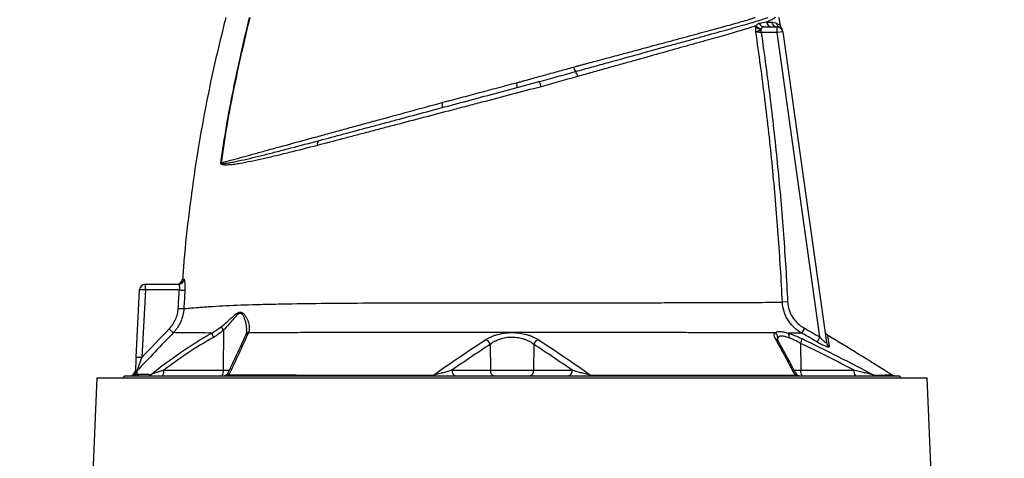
# Model space of a CAD drawing. Header units: millimetres. Extents: x 5 to 1095, y 9 to 2126.
# Tile 12 of 13: x 212 to 728, y 1597 to 1827. Entities that reach past the tile are written whole.
import ezdxf

# ---------------------------------------------------------------- set-up
doc = ezdxf.new("R2010")
doc.units = ezdxf.units.MM

msp = doc.modelspace()

# ---------------------------------------------------------------- linework, layer by layer
at = {"color": 7, "linetype": 'Continuous', "lineweight": 25}
for p, q in [((600.6, 1820.12), (600.6, 1821.85)), ((602.19, 1823.12), (608.93, 1823.12)), ((608.93, 1820.12), (608.93, 1823.12)), ((610.38, 1822.77), (610.28, 1822.8)), ((608.93, 1820.12), (600.6, 1820.12)), ((611.9, 1820.54), (608.93, 1820.12)), ((631.36, 1660.5), (608.93, 1820.12)), ((611.9, 1820.52), (611.9, 1820.54)), ((611.9, 1820.54), (634.79, 1657.63)), ((472.45, 1793.83), (473.13, 1794.01)), ((484.52, 1794.49), (484.87, 1794.58)), ((277.88, 1685.17), (277.88, 1688.12)), ((277.88, 1688.12), (295.2, 1688.12)), ((273.03, 1649.79), (274.89, 1685.28)), ((277.88, 1685.17), (276.02, 1649.69)), ((295.7, 1685.17), (277.88, 1685.17)), ((614.47, 1678.86), (611.72, 1678.72)), ((318.83, 1664.04), (318.74, 1643.07)), ((623.28, 1665.09), (621.83, 1662.54)), ((458.52, 1656.57), (458.68, 1643.07)), ((481.55, 1656.58), (481.38, 1643.07)), ((621.27, 1657.16), (621.33, 1643.07)), ((631.36, 1660.5), (629.9, 1657.94)), ((287.57, 1643.07), (318.74, 1643.07)), ((438.53, 1643.07), (458.68, 1643.07)), ((458.68, 1643.07), (481.38, 1643.07)), ((481.38, 1643.07), (501.56, 1643.07)), ((621.33, 1643.07), (649.26, 1643.07)), ((252.53, 1639.12), (212.03, 677.12)), ((252.53, 1639.12), (470.03, 1639.12)), ((267.03, 1640.12), (266.03, 1639.12)), ((267.03, 1640.12), (470.03, 1640.12)), ((470.03, 1640.12), (673.03, 1640.12)), ((470.03, 1639.12), (687.54, 1639.12)), ((674.03, 1639.12), (673.03, 1640.12)), ((728.04, 677.12), (687.54, 1639.12))]:
    msp.add_line(p, q, dxfattribs=at)
at = {"color": 8, "linetype": 'Continuous', "lineweight": 25}
for p, q in [((318.74, 1643.07), (321.98, 1643.07)), ((617.8, 1643.07), (621.33, 1643.07))]:
    msp.add_line(p, q, dxfattribs=at)
at = {"color": 7, "linetype": 'Continuous', "lineweight": 25, "flags": 128}
for points in [[(428.89, 1640.54), (428.86, 1640.44), (428.82, 1640.36), (428.78, 1640.28), (428.74, 1640.23), (428.7, 1640.18), (428.66, 1640.15), (428.62, 1640.13), (428.58, 1640.12)], [(511.17, 1640.54), (511.21, 1640.44), (511.25, 1640.36), (511.29, 1640.29), (511.33, 1640.23), (511.37, 1640.18), (511.41, 1640.15), (511.45, 1640.13), (511.49, 1640.12)]]:
    msp.add_lwpolyline(points, dxfattribs=at)
at = {"color": 7, "linetype": 'Continuous', "lineweight": 25}
for centre, radius, start, end in [((600.87, 1825.8), 3.97, 221.6133, 266.1291), ((601.11, 1825.87), 3.77, 214.9381, 264.0372), ((602.26, 1825.87), 2.75, 197.9005, 268.4239), ((606.31, 1826.02), 2.9, 186.6031, 268.7715), ((608.97, 1826.06), 2.94, 187.4681, 269.2533), ((611.61, 1825.4), 2.93, 187.5919, 242.9681), ((608.93, 1820.12), 3, 8, 90), ((608.82, 1820.89), 3, 7.9997, 36.5497), ((508.66, 1803.5), 6.62, 192.9568, 215.1693), ((498.66, 1795.86), 5.98, 12.4711, 39.8202), ((468.91, 1792.34), 3.84, 344.2305, 22.8222), ((479.32, 1790.84), 6.02, 8.5407, 36.1743), ((429.81, 1781.92), 3.89, 343.7036, 23.1661), ((370.2, 1761.6), 2.26, 119.6226, 196.3097), ((316.57, 1740.31), 11.51, 85.1274, 85.6056), ((277.88, 1685.12), 3, 90, 177), ((294.34, 1691.12), 3, 270.4405, 355.6199), ((295.19, 1691.11), 2.99, 270.2096, 355.8389), ((274.88, 1642.25), 43.03, 86.003, 89.9958), ((300.51, 1747.37), 62.38, 265.58, 268.2871), ((299.17, 1737.74), 62.35, 266.259, 268.9678), ((343.1, 1718.83), 75.47, 225.7274, 227.962), ((318.63, 1663.42), 5.99, 187.968, 211.3551), ((324.67, 1669.08), 7.72, 204.7219, 220.8147), ((606.35, 1659.89), 3.07, 3.9055, 62.4422), ((612.38, 1660.8), 2.92, 345.4522, 37.5146), ((636.91, 1664.09), 3, 188.0002, 238.33), ((454.55, 1655.31), 4.16, 17.6585, 65.6506), ((485.51, 1655.32), 4.16, 114.3917, 162.3672), ((616.91, 1659.59), 4.99, 330.8595, 0.8736), ((637.68, 1658.04), 2.91, 188.1731, 241.2647), ((273.02, 1606.77), 43.03, 86.003, 89.9958), ((269.67, 1643.12), 3, 270, 357), ((270.14, 1643.12), 3, 270.0167, 334.4806), ((271.19, 1643.06), 2.95, 270.0675, 316.5033), ((275.52, 1640.53), 2.98, 136.1692, 154.1078), ((284.15, 1642.39), 3.48, 319.2953, 11.1942), ((315.32, 1642.39), 3.48, 319.2953, 11.1942), ((318.64, 1643.12), 3, 270.0005, 335.3619), ((441.17, 1642.73), 2.66, 172.6999, 258.7745), ((461.32, 1642.73), 2.66, 172.6999, 258.7745), ((478.75, 1642.73), 2.66, 281.2255, 7.3001), ((498.92, 1642.73), 2.66, 281.2255, 7.3001), ((621.27, 1643.12), 3, 207.1154, 269.9998), ((624.75, 1642.39), 3.48, 168.8058, 220.7047), ((652.68, 1642.39), 3.48, 168.8058, 220.7047), ((278.93, 1642.89), 2.77, 270.2417, 314.3681), ((320.4, 1641.98), 1.86, 271.0939, 313.7425), ((619.53, 1641.95), 1.83, 229.8966, 269.1547), ((660.95, 1642.87), 2.75, 237.018, 269.9004), ((670.89, 1643.12), 3, 238.3026, 269.9996)]:
    msp.add_arc(centre, radius, start, end, dxfattribs=at)
at = {"color": 8, "linetype": 'Continuous', "lineweight": 25}
for centre, radius, start, end in [((332.5, 1660.46), 2.27, 105.7317, 154.6134), ((332.57, 1660.69), 2.25, 105.9618, 154.9502), ((607.37, 1657.23), 2.41, 30.3848, 71.9046)]:
    msp.add_arc(centre, radius, start, end, dxfattribs=at)
at = {"color": 7, "linetype": 'Continuous', "lineweight": 25}
for points, knots in [([(320.03, 1828.12), (317.96, 1819.71), (313.82, 1802.9), (308.65, 1777.46), (304.24, 1751.88), (300.73, 1726.17), (298.46, 1705.83), (297.64, 1694.04), (297.43, 1690.88)], [0, 0, 0, 0, 0.186516, 0.372902, 0.559207, 0.74548, 0.931769, 1, 1, 1, 1]), ([(317.45, 1751.79), (318.34, 1758.21), (319.33, 1764.62), (321.53, 1777.41), (322.73, 1783.78), (325.29, 1796.5), (326.65, 1802.84), (329.5, 1815.5), (330.98, 1821.81), (332.51, 1828.12)], [0, 0, 0, 0, 0.25, 0.25, 0.5, 0.5, 0.75, 0.75, 1, 1, 1, 1]), ([(332.62, 1828.12), (329.56, 1815.51), (326.67, 1802.86), (322.82, 1783.78), (321.62, 1777.4), (319.42, 1764.61), (318.43, 1758.2), (317.55, 1751.78)], [0, 0, 0, 0, 0.5, 0.5, 0.75, 0.75, 1, 1, 1, 1]), ([(503.26, 1799.69), (504.74, 1800.1), (506.21, 1800.51), (509.15, 1801.32), (512.07, 1802.13), (514.96, 1802.93), (517.84, 1803.72), (519.27, 1804.12), (526.39, 1806.08), (531.88, 1807.6), (542.48, 1810.53), (547.59, 1811.94), (554.95, 1813.97), (557.36, 1814.64), (560.89, 1815.61), (562.05, 1815.93), (564.34, 1816.56), (565.47, 1816.88), (568.81, 1817.8), (570.96, 1818.39), (575.12, 1819.54), (577.12, 1820.1), (580, 1820.9), (580.95, 1821.17), (582.79, 1821.68), (583.69, 1821.94), (586.34, 1822.68), (588.01, 1823.15), (591.2, 1824.06), (592.7, 1824.49), (595.52, 1825.31), (596.84, 1825.7), (599.31, 1826.45), (600.45, 1826.82), (602.54, 1827.49), (603.48, 1827.81), (604.33, 1828.12)], [0, 0, 0, 0, 0.03125, 0.03125, 0.0625, 0.09375, 0.09375, 0.125, 0.125, 0.25, 0.25, 0.375, 0.375, 0.4375, 0.4375, 0.46875, 0.46875, 0.5, 0.5, 0.5625, 0.5625, 0.625, 0.625, 0.65625, 0.65625, 0.6875, 0.6875, 0.75, 0.75, 0.8125, 0.8125, 0.875, 0.875, 0.9375, 0.9375, 1, 1, 1, 1]), ([(504.26, 1802.59), (504.42, 1802.64), (504.59, 1802.68), (504.91, 1802.76), (505.39, 1802.89), (506.51, 1803.19), (507.46, 1803.45), (509.37, 1803.96), (510.64, 1804.3), (514.42, 1805.32), (516.92, 1805.99), (520.64, 1806.99), (521.87, 1807.32), (524.31, 1807.97), (525.53, 1808.3), (529.13, 1809.27), (531.5, 1809.9), (538.49, 1811.78), (543, 1812.99), (549.54, 1814.75), (551.68, 1815.33), (554.84, 1816.18), (555.88, 1816.46), (557.95, 1817.02), (558.97, 1817.29), (564.04, 1818.66), (567.87, 1819.69), (573.29, 1821.16), (575.04, 1821.64), (577.58, 1822.33), (578.42, 1822.56), (580.06, 1823.01), (580.86, 1823.23), (584.82, 1824.32), (587.72, 1825.12), (591.69, 1826.27), (592.94, 1826.64), (594.73, 1827.19), (595.31, 1827.38), (596.44, 1827.75), (596.99, 1827.93), (597.52, 1828.12)], [0, 0, 0, 0, 0.003906, 0.003906, 0.007812, 0.015625, 0.03125, 0.03125, 0.0625, 0.0625, 0.125, 0.125, 0.15625, 0.15625, 0.1875, 0.1875, 0.25, 0.25, 0.375, 0.375, 0.4375, 0.4375, 0.46875, 0.46875, 0.5, 0.5, 0.625, 0.625, 0.6875, 0.6875, 0.71875, 0.71875, 0.75, 0.75, 0.875, 0.875, 0.9375, 0.9375, 0.96875, 0.96875, 1, 1, 1, 1]), ([(608.06, 1828.12), (607.8, 1827.9), (607.51, 1827.7), (606.86, 1827.29), (606.5, 1827.09), (605.34, 1826.5), (604.44, 1826.1), (603.43, 1825.69)], [0, 0, 0, 0, 0.25, 0.25, 0.5, 0.5, 1, 1, 1, 1]), ([(610.7, 1823.93), (610.59, 1824.63), (610.37, 1826.02), (610.15, 1827.42), (610.03, 1828.12)], [0, 0, 0, 0, 0.49999, 1, 1, 1, 1]), ([(598.01, 1823.71), (596.94, 1823.35), (595.8, 1822.99), (593.98, 1822.43), (593.36, 1822.24), (592.07, 1821.84), (591.41, 1821.64), (588.02, 1820.63), (585.07, 1819.77), (578.68, 1817.94), (575.25, 1816.96), (570.67, 1815.67), (569.74, 1815.41), (567.85, 1814.87), (566.89, 1814.61), (564.95, 1814.06), (563.97, 1813.79), (561.98, 1813.23), (560.97, 1812.95), (555.9, 1811.52), (551.69, 1810.35), (542.98, 1807.91), (538.48, 1806.65), (531.52, 1804.71), (529.16, 1804.05), (525.58, 1803.04), (524.37, 1802.71), (521.95, 1802.03), (520.72, 1801.68), (517.04, 1800.65), (514.56, 1799.96), (510.81, 1798.91), (509.56, 1798.56), (507.04, 1797.86), (505.77, 1797.51), (504.5, 1797.15)], [0, 0, 0, 0, 0.0625, 0.0625, 0.09375, 0.09375, 0.125, 0.125, 0.25, 0.25, 0.375, 0.375, 0.40625, 0.40625, 0.4375, 0.4375, 0.46875, 0.46875, 0.5, 0.5, 0.625, 0.625, 0.75, 0.75, 0.8125, 0.8125, 0.84375, 0.84375, 0.875, 0.875, 0.9375, 0.9375, 0.96875, 0.96875, 1, 1, 1, 1]), ([(597.79, 1820.52), (597.78, 1820.64), (597.78, 1820.75), (597.76, 1820.99), (597.76, 1821.11), (597.76, 1821.46), (597.76, 1821.68), (597.79, 1822.35), (597.83, 1822.77), (597.9, 1823.17)], [0, 0, 0, 0, 0.125, 0.125, 0.25, 0.25, 0.5, 0.5, 1, 1, 1, 1]), ([(600.6, 1821.85), (600.38, 1821.64), (600.14, 1821.45), (599.61, 1821.12), (599.34, 1820.99), (598.81, 1820.78), (598.56, 1820.7), (598.23, 1820.61), (598.13, 1820.58), (597.95, 1820.54), (597.86, 1820.53), (597.79, 1820.52)], [0, 0, 0, 0, 0.25, 0.25, 0.5, 0.5, 0.75, 0.75, 0.875, 0.875, 1, 1, 1, 1]), ([(598.01, 1823.71), (598.13, 1823.92), (598.25, 1824.1), (598.5, 1824.4), (598.63, 1824.53), (598.89, 1824.74), (599.04, 1824.82), (599.33, 1824.95), (599.49, 1825), (599.65, 1825.02)], [0, 0, 0, 0, 0.25, 0.25, 0.5, 0.5, 0.75, 0.75, 1, 1, 1, 1]), ([(602.19, 1823.12), (602.02, 1823.12), (601.86, 1823.1), (601.57, 1823.03), (601.43, 1822.97), (601.19, 1822.81), (601.08, 1822.7), (600.89, 1822.44), (600.8, 1822.29), (600.72, 1822.12)], [0, 0, 0, 0, 0.25, 0.25, 0.5, 0.5, 0.75, 0.75, 1, 1, 1, 1]), ([(606.05, 1825.67), (606.57, 1825.67), (607.06, 1825.6), (607.94, 1825.37), (608.35, 1825.2), (608.71, 1825.02)], [0, 0, 0, 0, 0.5, 0.5, 1, 1, 1, 1]), ([(611.16, 1822.62), (611.12, 1822.68), (610.91, 1822.97), (610.72, 1823.45), (610.7, 1823.86), (610.69, 1824)], [0, 0, 0, 0, 0.152338, 0.726, 1, 1, 1, 1]), ([(611.72, 1678.72), (611.16, 1690.59), (610.44, 1702.44), (608.7, 1726.14), (607.68, 1737.97), (605.35, 1761.61), (604.03, 1773.42), (601.12, 1796.99), (599.53, 1808.76), (597.79, 1820.52)], [0, 0, 0, 0, 0.25, 0.25, 0.5, 0.5, 0.75, 0.75, 1, 1, 1, 1]), ([(600.6, 1820.12), (600.31, 1820.16), (600.02, 1820.2), (599.61, 1820.26), (599.47, 1820.28), (599.2, 1820.32), (599.08, 1820.33), (598.71, 1820.39), (598.48, 1820.42), (598.09, 1820.47), (597.92, 1820.5), (597.79, 1820.52)], [0, 0, 0, 0, 0.25, 0.25, 0.375, 0.375, 0.5, 0.5, 0.75, 0.75, 1, 1, 1, 1]), ([(600.6, 1820.12), (602.32, 1808.41), (603.9, 1796.68), (606.79, 1773.19), (608.1, 1761.43), (610.42, 1737.88), (611.44, 1726.09), (613.17, 1702.49), (613.9, 1690.68), (614.47, 1678.86)], [0, 0, 0, 0, 0.25, 0.25, 0.5, 0.5, 0.75, 0.75, 1, 1, 1, 1]), ([(611.8, 1821.27), (611.79, 1821.27), (611.79, 1821.29), (611.82, 1821.08), (611.84, 1820.93), (611.85, 1820.89)], [0, 0, 0, 0, 0.256721, 0.781977, 1, 1, 1, 1]), ([(473.13, 1794.01), (473.28, 1794.05), (473.44, 1794.09), (473.74, 1794.18), (474.19, 1794.3), (474.65, 1794.43), (475.56, 1794.68), (476.16, 1794.85), (477.99, 1795.35), (479.21, 1795.68), (482.87, 1796.69), (485.31, 1797.36), (490.16, 1798.7), (492.58, 1799.36), (497.41, 1800.69), (499.82, 1801.35), (502.22, 1802.02)], [0, 0, 0, 0, 0.015625, 0.015625, 0.03125, 0.0625, 0.0625, 0.125, 0.125, 0.25, 0.25, 0.5, 0.5, 0.75, 0.75, 1, 1, 1, 1]), ([(484.18, 1794.4), (487.4, 1795.26), (490.6, 1796.15), (495.37, 1797.49), (496.96, 1797.93), (500.12, 1798.82), (501.69, 1799.26), (503.26, 1799.69)], [0, 0, 0, 0, 0.5, 0.5, 0.75, 0.75, 1, 1, 1, 1]), ([(504.5, 1797.15), (501.34, 1796.26), (498.16, 1795.34), (491.75, 1793.51), (488.53, 1792.59), (485.27, 1791.74)], [0, 0, 0, 0, 0.5, 0.5, 1, 1, 1, 1]), ([(485.27, 1791.74), (480.07, 1790.37), (474.87, 1789.01), (464.49, 1786.29), (459.31, 1784.93), (451.54, 1782.89), (448.95, 1782.21), (445.07, 1781.19), (443.78, 1780.85), (441.2, 1780.17), (439.91, 1779.84), (433.52, 1778.16), (428.5, 1776.84), (418.62, 1774.24), (413.77, 1772.97), (406.58, 1771.08), (404.2, 1770.45), (399.47, 1769.21), (397.12, 1768.59), (392.46, 1767.37), (390.15, 1766.76), (385.59, 1765.57), (383.33, 1764.97), (376.64, 1763.22), (372.28, 1762.08), (368.04, 1760.96)], [0, 0, 0, 0, 0.125, 0.125, 0.25, 0.25, 0.3125, 0.3125, 0.34375, 0.34375, 0.375, 0.375, 0.5, 0.5, 0.625, 0.625, 0.6875, 0.6875, 0.75, 0.75, 0.8125, 0.8125, 0.875, 0.875, 1, 1, 1, 1]), ([(369.09, 1763.56), (373.26, 1764.68), (377.54, 1765.82), (386.29, 1768.17), (390.77, 1769.37), (397.62, 1771.2), (399.93, 1771.82), (404.58, 1773.07), (406.92, 1773.69), (413.97, 1775.58), (418.74, 1776.86), (428.43, 1779.46), (433.36, 1780.78), (439.64, 1782.46), (440.9, 1782.8), (443.43, 1783.48), (444.71, 1783.82), (448.52, 1784.84), (451.06, 1785.52), (458.69, 1787.57), (463.78, 1788.93), (473.97, 1791.66), (479.07, 1793.03), (484.18, 1794.4)], [0, 0, 0, 0, 0.125, 0.125, 0.25, 0.25, 0.3125, 0.3125, 0.375, 0.375, 0.5, 0.5, 0.625, 0.625, 0.65625, 0.65625, 0.6875, 0.6875, 0.75, 0.75, 0.875, 0.875, 1, 1, 1, 1]), ([(433.39, 1783.45), (433.8, 1783.56), (434.2, 1783.67), (435.01, 1783.89), (436.24, 1784.21), (439.08, 1784.97), (441.52, 1785.62), (446.41, 1786.92), (449.66, 1787.78), (459.43, 1790.38), (465.94, 1792.11), (472.45, 1793.83)], [0, 0, 0, 0, 0.03125, 0.03125, 0.0625, 0.125, 0.25, 0.25, 0.5, 0.5, 1, 1, 1, 1]), ([(317.55, 1751.78), (320.89, 1752.7), (324.47, 1753.68), (330.19, 1755.25), (332.16, 1755.79), (336.18, 1756.89), (338.23, 1757.46), (344.55, 1759.19), (348.94, 1760.39), (358.09, 1762.89), (362.84, 1764.19), (370.25, 1766.22), (372.77, 1766.91), (376.62, 1767.96), (377.91, 1768.31), (380.52, 1769.02), (381.83, 1769.38), (385.78, 1770.46), (388.46, 1771.19), (393.87, 1772.67), (396.6, 1773.41), (404.84, 1775.67), (410.43, 1777.19), (421.78, 1780.29), (427.54, 1781.86), (433.39, 1783.45)], [0, 0, 0, 0, 0.125, 0.125, 0.1875, 0.1875, 0.25, 0.25, 0.375, 0.375, 0.5, 0.5, 0.5625, 0.5625, 0.59375, 0.59375, 0.625, 0.625, 0.6875, 0.6875, 0.75, 0.75, 0.875, 0.875, 1, 1, 1, 1]), ([(368.04, 1760.96), (362.89, 1759.61), (357.94, 1758.35), (350.81, 1756.58), (348.49, 1756.02), (343.94, 1754.93), (341.73, 1754.42), (337.44, 1753.45), (335.36, 1752.99), (331.33, 1752.16), (329.38, 1751.78), (326.56, 1751.31), (325.63, 1751.16), (323.83, 1750.91), (322.94, 1750.81), (321.64, 1750.71), (321.22, 1750.68), (320.38, 1750.66), (319.96, 1750.66), (319.35, 1750.69), (319.15, 1750.71), (318.76, 1750.77), (318.56, 1750.8), (318.27, 1750.88), (318.18, 1750.91), (317.99, 1750.99), (317.9, 1751.03), (317.72, 1751.14), (317.64, 1751.21), (317.53, 1751.36), (317.49, 1751.42), (317.46, 1751.54), (317.45, 1751.59), (317.44, 1751.68), (317.44, 1751.73), (317.45, 1751.79)], [0, 0, 0, 0, 0.25, 0.25, 0.375, 0.375, 0.5, 0.5, 0.625, 0.625, 0.75, 0.75, 0.8125, 0.8125, 0.875, 0.875, 0.90625, 0.90625, 0.9375, 0.9375, 0.953125, 0.953125, 0.96875, 0.96875, 0.976563, 0.976563, 0.984375, 0.984375, 0.992187, 0.992187, 0.996094, 0.996094, 0.998047, 0.998047, 1, 1, 1, 1]), ([(317.55, 1751.78), (317.54, 1751.75), (317.54, 1751.73), (317.55, 1751.68), (317.56, 1751.67), (317.58, 1751.62), (317.6, 1751.61), (317.67, 1751.56), (317.72, 1751.54), (317.87, 1751.5), (317.97, 1751.48), (318.27, 1751.46), (318.48, 1751.46), (319.1, 1751.48), (319.52, 1751.52), (320.81, 1751.68), (321.69, 1751.83), (323.48, 1752.16), (324.4, 1752.34), (326.26, 1752.73), (327.21, 1752.93), (330.09, 1753.58), (332.08, 1754.05), (336.18, 1755.04), (338.29, 1755.56), (342.63, 1756.64), (344.86, 1757.21), (349.44, 1758.38), (351.78, 1758.99), (358.96, 1760.86), (363.93, 1762.18), (369.09, 1763.56)], [0, 0, 0, 0, 0.000977, 0.000977, 0.001953, 0.001953, 0.003906, 0.003906, 0.007813, 0.007813, 0.015625, 0.015625, 0.03125, 0.03125, 0.0625, 0.0625, 0.125, 0.125, 0.1875, 0.1875, 0.25, 0.25, 0.375, 0.375, 0.5, 0.5, 0.625, 0.625, 0.75, 0.75, 1, 1, 1, 1]), ([(295.2, 1688.12), (295.25, 1688.12), (295.3, 1688.1), (295.39, 1688.03), (295.44, 1687.97), (295.52, 1687.83), (295.56, 1687.74), (295.63, 1687.53), (295.66, 1687.41), (295.72, 1687.14), (295.74, 1686.99), (295.77, 1686.67), (295.77, 1686.5), (295.78, 1685.96), (295.75, 1685.57), (295.7, 1685.17)], [0, 0, 0, 0, 0.125, 0.125, 0.25, 0.25, 0.375, 0.375, 0.5, 0.5, 0.625, 0.625, 0.75, 0.75, 1, 1, 1, 1]), ([(298.64, 1685.01), (298.67, 1685.4), (298.69, 1685.78), (298.72, 1686.54), (298.72, 1686.9), (298.72, 1687.43), (298.72, 1687.61), (298.71, 1687.94), (298.71, 1688.11), (298.69, 1688.59), (298.67, 1688.89), (298.62, 1689.43), (298.59, 1689.68), (298.52, 1690.11), (298.48, 1690.29), (298.42, 1690.51), (298.4, 1690.58), (298.36, 1690.69), (298.33, 1690.74), (298.27, 1690.85), (298.22, 1690.89), (298.17, 1690.89)], [0, 0, 0, 0, 0.125, 0.125, 0.25, 0.25, 0.3125, 0.3125, 0.375, 0.375, 0.5, 0.5, 0.625, 0.625, 0.75, 0.75, 0.8125, 0.8125, 0.875, 0.875, 1, 1, 1, 1]), ([(298.05, 1675.4), (298.83, 1675.47), (299.87, 1675.55), (302.42, 1675.77), (303.95, 1675.89), (306.59, 1676.1), (307.54, 1676.17), (309.05, 1676.28), (309.57, 1676.32), (310.61, 1676.4), (311.14, 1676.43), (313.83, 1676.61), (316.09, 1676.75), (323.22, 1677.11), (328.42, 1677.31), (336.88, 1677.57), (339.81, 1677.65), (344.38, 1677.75), (345.93, 1677.79), (349.09, 1677.85), (350.69, 1677.88), (358.77, 1678.03), (365.55, 1678.11), (379.71, 1678.25), (387.09, 1678.3), (396.68, 1678.35), (398.62, 1678.35), (402.53, 1678.37), (404.5, 1678.37), (410.43, 1678.39), (414.42, 1678.4), (420.46, 1678.4), (422.48, 1678.4), (426.55, 1678.41), (428.59, 1678.41), (434.76, 1678.42), (438.92, 1678.43), (445.23, 1678.43), (447.35, 1678.43), (450.54, 1678.43), (451.61, 1678.43), (453.76, 1678.43), (454.84, 1678.43), (460.22, 1678.44), (464.51, 1678.44), (473.06, 1678.44), (477.33, 1678.44), (485.82, 1678.44), (490.05, 1678.44), (498.48, 1678.44), (502.68, 1678.44), (508.96, 1678.45), (511.05, 1678.45), (515.2, 1678.45), (517.25, 1678.45), (527.43, 1678.46), (535.27, 1678.47), (546.6, 1678.49), (550.3, 1678.5), (555.75, 1678.51), (557.54, 1678.51), (561.08, 1678.52), (562.81, 1678.52), (571.33, 1678.55), (577.65, 1678.57), (586.41, 1678.6), (589.2, 1678.61), (592.54, 1678.63), (593.2, 1678.63), (594.5, 1678.63), (595.14, 1678.64), (597.04, 1678.65), (598.27, 1678.65), (601.82, 1678.67), (604.03, 1678.68), (608.12, 1678.7), (610, 1678.71), (611.72, 1678.72)], [0, 0, 0, 0, 0.03125, 0.03125, 0.0625, 0.0625, 0.078125, 0.078125, 0.085937, 0.085937, 0.09375, 0.09375, 0.125, 0.125, 0.1875, 0.1875, 0.21875, 0.21875, 0.234375, 0.234375, 0.25, 0.25, 0.3125, 0.3125, 0.375, 0.375, 0.390625, 0.390625, 0.40625, 0.40625, 0.4375, 0.4375, 0.453125, 0.453125, 0.46875, 0.46875, 0.5, 0.5, 0.515625, 0.515625, 0.523437, 0.523437, 0.53125, 0.53125, 0.5625, 0.5625, 0.59375, 0.59375, 0.625, 0.625, 0.65625, 0.65625, 0.671875, 0.671875, 0.6875, 0.6875, 0.75, 0.75, 0.78125, 0.78125, 0.796875, 0.796875, 0.8125, 0.8125, 0.875, 0.875, 0.90625, 0.90625, 0.914062, 0.914062, 0.921875, 0.921875, 0.9375, 0.9375, 0.96875, 0.96875, 1, 1, 1, 1]), ([(621.83, 1662.54), (620.39, 1663.38), (619.06, 1664.36), (617.57, 1665.79), (617.27, 1666.08), (616.71, 1666.69), (616.43, 1667.01), (615.64, 1667.97), (615.15, 1668.64), (614.27, 1670.04), (613.87, 1670.76), (613.34, 1671.88), (613.18, 1672.26), (612.87, 1673.04), (612.73, 1673.44), (612.1, 1675.42), (611.8, 1677.05), (611.72, 1678.72)], [0, 0, 0, 0, 0.25, 0.25, 0.3125, 0.3125, 0.375, 0.375, 0.5, 0.5, 0.625, 0.625, 0.6875, 0.6875, 0.75, 0.75, 1, 1, 1, 1]), ([(614.47, 1678.86), (614.53, 1677.42), (614.8, 1676.03), (615.36, 1674.33), (615.48, 1673.99), (615.75, 1673.33), (615.9, 1673.01), (616.36, 1672.05), (616.71, 1671.44), (617.48, 1670.25), (617.91, 1669.69), (618.6, 1668.87), (618.84, 1668.6), (619.34, 1668.09), (619.59, 1667.84), (620.89, 1666.64), (622.04, 1665.8), (623.28, 1665.09)], [0, 0, 0, 0, 0.25, 0.25, 0.3125, 0.3125, 0.375, 0.375, 0.5, 0.5, 0.625, 0.625, 0.6875, 0.6875, 0.75, 0.75, 1, 1, 1, 1]), ([(290.41, 1664.79), (291.11, 1665.52), (291.73, 1666.3), (292.84, 1667.94), (293.31, 1668.82), (294.12, 1670.66), (294.44, 1671.6), (294.9, 1673.53), (295.04, 1674.51), (295.1, 1675.52)], [0, 0, 0, 0, 0.25, 0.25, 0.5, 0.5, 0.75, 0.75, 1, 1, 1, 1]), ([(298.05, 1675.4), (297.98, 1674.22), (297.81, 1673.06), (297.27, 1670.8), (296.91, 1669.7), (295.97, 1667.53), (295.41, 1666.5), (294.44, 1665.04), (294.09, 1664.57), (293.36, 1663.65), (292.97, 1663.21), (292.56, 1662.78)], [0, 0, 0, 0, 0.25, 0.25, 0.5, 0.5, 0.75, 0.75, 0.875, 0.875, 1, 1, 1, 1]), ([(317.66, 1665.85), (318.79, 1666.76), (319.85, 1667.68), (321.39, 1669.06), (321.89, 1669.51), (322.88, 1670.42), (323.36, 1670.86), (324.33, 1671.72), (324.81, 1672.13), (325.53, 1672.67), (325.77, 1672.84), (326.25, 1673.14), (326.49, 1673.27), (326.98, 1673.47), (327.22, 1673.53), (327.69, 1673.58), (327.92, 1673.57), (328.36, 1673.46), (328.57, 1673.37), (328.96, 1673.13), (329.14, 1672.99), (329.49, 1672.67), (329.65, 1672.5), (329.95, 1672.13), (330.1, 1671.93), (330.51, 1671.33), (330.75, 1670.91), (331.39, 1669.63), (331.72, 1668.74), (332.06, 1667.41), (332.15, 1666.97), (332.28, 1666.1), (332.31, 1665.67), (332.33, 1664.41), (332.22, 1663.6), (331.95, 1662.85)], [0, 0, 0, 0, 0.125, 0.125, 0.1875, 0.1875, 0.25, 0.25, 0.3125, 0.3125, 0.34375, 0.34375, 0.375, 0.375, 0.40625, 0.40625, 0.4375, 0.4375, 0.46875, 0.46875, 0.5, 0.5, 0.53125, 0.53125, 0.5625, 0.5625, 0.625, 0.625, 0.75, 0.75, 0.8125, 0.8125, 0.875, 0.875, 1, 1, 1, 1]), ([(280.87, 1640.91), (285.91, 1644.91), (291.08, 1648.75), (299.04, 1654.19), (301.72, 1655.95), (307.16, 1659.36), (309.91, 1661.01), (312.7, 1662.59)], [0, 0, 0, 0, 0.5, 0.5, 0.75, 0.75, 1, 1, 1, 1]), ([(312.7, 1662.59), (310.28, 1662.59), (307.99, 1662.59), (305.31, 1662.61), (304.78, 1662.61), (303.74, 1662.62), (303.23, 1662.62), (301.74, 1662.64), (300.82, 1662.65), (298.23, 1662.68), (296.75, 1662.7), (294.28, 1662.74), (293.3, 1662.77), (292.56, 1662.78)], [0, 0, 0, 0, 0.25, 0.25, 0.3125, 0.3125, 0.375, 0.375, 0.5, 0.5, 0.75, 0.75, 1, 1, 1, 1]), ([(331.88, 1662.65), (330.19, 1658.93), (328.49, 1655.25), (325.09, 1647.92), (323.39, 1644.27), (321.68, 1640.64)], [0, 0, 0, 0, 0.5, 0.5, 1, 1, 1, 1]), ([(330.53, 1661.63), (330.51, 1661.59), (330.48, 1661.52), (330.46, 1661.46), (330.45, 1661.44)], [0, 0, 0, 0, 0.701149, 1, 1, 1, 1]), ([(330.99, 1663.98), (330.97, 1663.59), (330.92, 1662.76), (330.74, 1662), (330.55, 1661.68), (330.53, 1661.64)], [0, 0, 0, 0, 0.438049, 0.939108, 1, 1, 1, 1]), ([(607.77, 1662.61), (606.85, 1662.62), (605.91, 1662.62), (603.99, 1662.63), (603, 1662.63), (599.98, 1662.65), (597.9, 1662.65), (591.42, 1662.68), (586.82, 1662.7), (577.07, 1662.73), (571.91, 1662.74), (565.11, 1662.76), (563.73, 1662.76), (560.94, 1662.77), (559.53, 1662.77), (555.28, 1662.78), (552.4, 1662.78), (543.64, 1662.8), (537.63, 1662.8), (528.36, 1662.81), (525.23, 1662.82), (520.47, 1662.82), (518.87, 1662.82), (515.66, 1662.82), (514.04, 1662.82), (505.9, 1662.83), (499.36, 1662.83), (486.2, 1662.83), (479.59, 1662.83), (469.62, 1662.83), (466.28, 1662.83), (461.27, 1662.83), (459.6, 1662.83), (456.25, 1662.83), (454.57, 1662.83), (449.54, 1662.83), (446.22, 1662.83), (439.65, 1662.84), (436.39, 1662.84), (429.92, 1662.85), (426.72, 1662.85), (420.36, 1662.86), (417.21, 1662.86), (410.94, 1662.86), (407.83, 1662.86), (403.2, 1662.86), (401.67, 1662.86), (398.6, 1662.86), (397.07, 1662.86), (389.49, 1662.85), (383.61, 1662.84), (372.22, 1662.82), (366.71, 1662.8), (356.06, 1662.76), (350.93, 1662.74), (344.75, 1662.71), (343.53, 1662.7), (341.11, 1662.69), (339.91, 1662.69), (336.38, 1662.67), (334.1, 1662.66), (331.88, 1662.65)], [0, 0, 0, 0, 0.015625, 0.015625, 0.03125, 0.03125, 0.0625, 0.0625, 0.125, 0.125, 0.1875, 0.1875, 0.203125, 0.203125, 0.21875, 0.21875, 0.25, 0.25, 0.3125, 0.3125, 0.34375, 0.34375, 0.359375, 0.359375, 0.375, 0.375, 0.4375, 0.4375, 0.5, 0.5, 0.53125, 0.53125, 0.546875, 0.546875, 0.5625, 0.5625, 0.59375, 0.59375, 0.625, 0.625, 0.65625, 0.65625, 0.6875, 0.6875, 0.71875, 0.71875, 0.734375, 0.734375, 0.75, 0.75, 0.8125, 0.8125, 0.875, 0.875, 0.9375, 0.9375, 0.953125, 0.953125, 0.96875, 0.96875, 1, 1, 1, 1]), ([(456.27, 1659.1), (456.7, 1659.37), (457.15, 1659.64), (458.09, 1660.15), (458.59, 1660.39), (459.61, 1660.84), (460.14, 1661.05), (460.97, 1661.35), (461.26, 1661.45), (461.83, 1661.63), (462.13, 1661.72), (463.61, 1662.13), (464.84, 1662.39), (466.77, 1662.65), (467.43, 1662.72), (468.74, 1662.8), (470.06, 1662.85), (471.37, 1662.8), (472.69, 1662.71), (473.35, 1662.64), (475.27, 1662.38), (476.49, 1662.12), (477.96, 1661.71), (478.25, 1661.63), (478.83, 1661.44), (479.11, 1661.35), (479.94, 1661.05), (480.48, 1660.83), (482.01, 1660.16), (482.94, 1659.65), (483.8, 1659.1)], [0, 0, 0, 0, 0.0625, 0.0625, 0.125, 0.125, 0.1875, 0.1875, 0.21875, 0.21875, 0.25, 0.25, 0.375, 0.375, 0.4375, 0.4375, 0.5, 0.5625, 0.5625, 0.625, 0.625, 0.75, 0.75, 0.78125, 0.78125, 0.8125, 0.8125, 0.875, 0.875, 1, 1, 1, 1]), ([(608.12, 1659.53), (607.94, 1659.85), (607.79, 1660.16), (607.57, 1660.76), (607.5, 1661.04), (607.43, 1661.56), (607.44, 1661.8), (607.52, 1662.13), (607.55, 1662.23), (607.64, 1662.43), (607.7, 1662.52), (607.77, 1662.61)], [0, 0, 0, 0, 0.25, 0.25, 0.5, 0.5, 0.75, 0.75, 0.875, 0.875, 1, 1, 1, 1]), ([(607.77, 1662.61), (608.03, 1662.84), (608.37, 1663.04), (609.01, 1663.24), (609.25, 1663.29), (609.77, 1663.35), (610.04, 1663.37), (610.93, 1663.37), (611.59, 1663.29), (612.68, 1663.09), (613.06, 1663), (613.86, 1662.81), (614.27, 1662.7), (614.69, 1662.58)], [0, 0, 0, 0, 0.25, 0.25, 0.375, 0.375, 0.5, 0.5, 0.75, 0.75, 0.875, 0.875, 1, 1, 1, 1]), ([(621.83, 1662.54), (620.77, 1662.54), (619.65, 1662.55), (617.26, 1662.56), (616.01, 1662.57), (614.69, 1662.58)], [0, 0, 0, 0, 0.5, 0.5, 1, 1, 1, 1]), ([(614.69, 1662.58), (615.23, 1662.41), (615.8, 1662.22), (616.97, 1661.8), (617.57, 1661.57), (619.38, 1660.83), (620.62, 1660.28), (621.9, 1659.67)], [0, 0, 0, 0, 0.25, 0.25, 0.5, 0.5, 1, 1, 1, 1]), ([(629.9, 1657.94), (628.16, 1658.93), (626.43, 1659.92), (624.69, 1660.91), (623.74, 1661.45), (622.78, 1662), (621.83, 1662.54)], [0, 0, 0, 0, 0.006000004, 0.006000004, 0.006000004, 0.009284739, 0.009284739, 0.009284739, 0.009284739]), ([(313.52, 1660.3), (309.02, 1657.73), (304.6, 1654.99), (295.95, 1649.23), (291.72, 1646.21), (287.57, 1643.07)], [0, 0, 0, 0, 0.5, 0.5, 1, 1, 1, 1]), ([(330.45, 1661.44), (329.96, 1660.38), (327.64, 1655.27), (324.61, 1648.77), (322.06, 1643.34), (321.36, 1641.86)], [0, 0, 0, 0, 0.160365, 0.770312, 1, 1, 1, 1]), ([(428.89, 1640.54), (433.42, 1643.72), (437.96, 1646.88), (447.08, 1653.08), (451.66, 1656.13), (456.27, 1659.1)], [0, 0, 0, 0, 0.5, 0.5, 1, 1, 1, 1]), ([(481.55, 1656.58), (480.85, 1657.11), (480.09, 1657.61), (478.82, 1658.28), (478.38, 1658.49), (477.46, 1658.89), (476.98, 1659.08), (475.51, 1659.58), (474.48, 1659.84), (472.85, 1660.11), (472.29, 1660.18), (471.17, 1660.27), (470.06, 1660.32), (468.94, 1660.28), (467.82, 1660.19), (467.26, 1660.12), (465.63, 1659.85), (464.59, 1659.59), (463.1, 1659.08), (462.62, 1658.9), (461.7, 1658.5), (461.26, 1658.29), (460, 1657.61), (459.22, 1657.11), (458.52, 1656.57)], [0, 0, 0, 0, 0.125, 0.125, 0.1875, 0.1875, 0.25, 0.25, 0.375, 0.375, 0.4375, 0.4375, 0.5, 0.5625, 0.5625, 0.625, 0.625, 0.75, 0.75, 0.8125, 0.8125, 0.875, 0.875, 1, 1, 1, 1]), ([(483.8, 1659.1), (488.41, 1656.14), (492.99, 1653.09), (502.11, 1646.89), (506.65, 1643.74), (511.17, 1640.54)], [0, 0, 0, 0, 0.5, 0.5, 1, 1, 1, 1]), ([(618.35, 1640.55), (616.65, 1643.8), (614.95, 1647.02), (611.54, 1653.36), (609.83, 1656.47), (608.12, 1659.53)], [0, 0, 0, 0, 0.5, 0.5, 1, 1, 1, 1]), ([(609.47, 1658.43), (609.44, 1658.48), (609.29, 1658.73), (609.19, 1658.99), (609.15, 1659.18), (609.15, 1659.13), (609.15, 1659.13)], [0, 0, 0, 0, 0.116474, 0.558009, 0.975075, 1, 1, 1, 1]), ([(615.2, 1660.07), (614.83, 1660.2), (614.47, 1660.33), (613.78, 1660.55), (613.44, 1660.65), (612.49, 1660.89), (611.92, 1660.97), (611.17, 1660.98), (610.94, 1660.96), (610.52, 1660.88), (610.33, 1660.82), (609.83, 1660.58), (609.58, 1660.36), (609.41, 1660.1)], [0, 0, 0, 0, 0.125, 0.125, 0.25, 0.25, 0.5, 0.5, 0.625, 0.625, 0.75, 0.75, 1, 1, 1, 1]), ([(618.58, 1641.77), (617.25, 1644.28), (614.53, 1649.39), (611.48, 1654.92), (609.77, 1657.92), (609.46, 1658.46)], [0, 0, 0, 0, 0.440347, 0.899131, 1, 1, 1, 1]), ([(621.27, 1657.16), (620.21, 1657.76), (619.17, 1658.31), (617.64, 1659.05), (617.14, 1659.28), (616.14, 1659.71), (615.66, 1659.9), (615.2, 1660.07)], [0, 0, 0, 0, 0.5, 0.5, 0.75, 0.75, 1, 1, 1, 1]), ([(621.9, 1659.67), (628.23, 1656.63), (634.51, 1653.51), (647.03, 1647.13), (653.25, 1643.87), (659.45, 1640.56)], [0, 0, 0, 0, 0.5, 0.5, 1, 1, 1, 1]), ([(629.9, 1657.94), (630.27, 1657.72), (630.65, 1657.51), (631.4, 1657.11), (631.77, 1656.92), (632.5, 1656.55), (632.86, 1656.38), (633.56, 1656.06), (633.9, 1655.91), (634.37, 1655.72), (634.52, 1655.66), (634.82, 1655.55), (634.96, 1655.51), (635.35, 1655.38), (635.58, 1655.32), (635.85, 1655.28), (635.93, 1655.28), (636.07, 1655.28), (636.12, 1655.29), (636.25, 1655.34), (636.29, 1655.4), (636.28, 1655.49)], [0, 0, 0, 0, 0.125, 0.125, 0.25, 0.25, 0.375, 0.375, 0.5, 0.5, 0.5625, 0.5625, 0.625, 0.625, 0.75, 0.75, 0.8125, 0.8125, 0.875, 0.875, 1, 1, 1, 1]), ([(634.79, 1657.63), (634.8, 1657.58), (634.8, 1657.53), (634.78, 1657.47), (634.75, 1657.45), (634.66, 1657.42), (634.55, 1657.46), (634.29, 1657.61), (634.13, 1657.72), (633.81, 1657.98), (633.64, 1658.13), (633.29, 1658.45), (633.11, 1658.62), (632.76, 1658.97), (632.58, 1659.15), (632.05, 1659.71), (631.7, 1660.1), (631.36, 1660.5)], [0, 0, 0, 0, 0.0625, 0.0625, 0.125, 0.125, 0.25, 0.25, 0.375, 0.375, 0.5, 0.5, 0.625, 0.625, 0.75, 0.75, 1, 1, 1, 1]), ([(669.31, 1640.57), (663.37, 1644.23), (652.05, 1651.22), (640.72, 1658.22), (635.34, 1661.54)], [0, 0, 0, 0, 0.524632, 1, 1, 1, 1]), ([(273.03, 1649.79), (272.99, 1649.18), (272.96, 1648.58), (272.9, 1647.38), (272.87, 1646.79), (272.81, 1645.63), (272.78, 1645.07), (272.74, 1644.25), (272.72, 1643.98), (272.69, 1643.46), (272.68, 1643.2), (272.67, 1642.96)], [0, 0, 0, 0, 0.25, 0.25, 0.5, 0.5, 0.75, 0.75, 0.875, 0.875, 1, 1, 1, 1]), ([(273.37, 1642.59), (273.39, 1642.62), (273.41, 1642.69), (273.48, 1642.87), (273.52, 1642.98), (273.66, 1643.34), (273.76, 1643.61), (273.98, 1644.19), (274.09, 1644.5), (274.32, 1645.11), (274.44, 1645.43), (274.8, 1646.39), (275.04, 1647.04), (275.53, 1648.36), (275.78, 1649.02), (276.02, 1649.69)], [0, 0, 0, 0, 0.0625, 0.0625, 0.125, 0.125, 0.25, 0.25, 0.375, 0.375, 0.5, 0.5, 0.75, 0.75, 1, 1, 1, 1]), ([(272.67, 1642.96), (272.66, 1642.86), (272.67, 1642.75), (272.71, 1642.52), (272.73, 1642.41), (272.78, 1642.19), (272.8, 1642.09), (272.83, 1641.92), (272.84, 1641.85), (272.84, 1641.82)], [0, 0, 0, 0, 0.25, 0.25, 0.5, 0.5, 0.75, 0.75, 1, 1, 1, 1]), ([(272.84, 1641.82), (272.88, 1641.72), (272.94, 1641.6), (273.09, 1641.33), (273.19, 1641.19), (273.33, 1641.04)], [0, 0, 0, 0, 0.5, 0.5, 1, 1, 1, 1]), ([(273.33, 1641.04), (273.74, 1641.03), (274.21, 1641.02), (275.26, 1641), (275.83, 1640.99), (277.72, 1640.96), (279.19, 1640.93), (280.87, 1640.91)], [0, 0, 0, 0, 0.25, 0.25, 0.5, 0.5, 1, 1, 1, 1]), ([(273.33, 1641.04), (273.58, 1640.75), (273.88, 1640.53), (274.56, 1640.21), (274.94, 1640.12), (275.37, 1640.12)], [0, 0, 0, 0, 0.5, 0.5, 1, 1, 1, 1]), ([(287.57, 1643.07), (286.94, 1642.88), (286.33, 1642.69), (285.11, 1642.32), (284.52, 1642.13), (283.35, 1641.76), (282.78, 1641.58), (281.99, 1641.31), (281.73, 1641.23), (281.26, 1641.06), (281.04, 1640.98), (280.87, 1640.91)], [0, 0, 0, 0, 0.25, 0.25, 0.5, 0.5, 0.75, 0.75, 0.875, 0.875, 1, 1, 1, 1]), ([(438.53, 1643.07), (437.83, 1642.85), (437.12, 1642.64), (435.64, 1642.2), (434.89, 1641.99), (433.32, 1641.56), (432.5, 1641.34), (431.22, 1641.03), (430.79, 1640.92), (430.1, 1640.77), (429.87, 1640.72), (429.39, 1640.62), (429.14, 1640.58), (428.89, 1640.54)], [0, 0, 0, 0, 0.25, 0.25, 0.5, 0.5, 0.75, 0.75, 0.875, 0.875, 0.9375, 0.9375, 1, 1, 1, 1]), ([(511.17, 1640.54), (510.92, 1640.58), (510.68, 1640.63), (510.2, 1640.72), (509.97, 1640.77), (509.29, 1640.92), (508.85, 1641.03), (507.57, 1641.35), (506.76, 1641.56), (505.2, 1641.99), (504.44, 1642.2), (502.97, 1642.64), (502.26, 1642.85), (501.56, 1643.07)], [0, 0, 0, 0, 0.0625, 0.0625, 0.125, 0.125, 0.25, 0.25, 0.5, 0.5, 0.75, 0.75, 1, 1, 1, 1]), ([(659.45, 1640.56), (659.32, 1640.6), (659.15, 1640.65), (658.81, 1640.75), (658.62, 1640.79), (658.05, 1640.94), (657.65, 1641.05), (656.41, 1641.36), (655.54, 1641.57), (653.79, 1642), (652.9, 1642.21), (651.1, 1642.64), (650.18, 1642.85), (649.26, 1643.07)], [0, 0, 0, 0, 0.0625, 0.0625, 0.125, 0.125, 0.25, 0.25, 0.5, 0.5, 0.75, 0.75, 1, 1, 1, 1]), ([(321.68, 1640.64), (323.44, 1640.63), (325.23, 1640.62), (328.9, 1640.62), (330.77, 1640.61), (336.48, 1640.6), (340.41, 1640.59), (352.57, 1640.57), (361.18, 1640.56), (374.87, 1640.55), (379.52, 1640.55), (388.97, 1640.54), (393.77, 1640.54), (403.55, 1640.54), (408.52, 1640.53), (416.09, 1640.53), (418.64, 1640.53), (423.75, 1640.53), (426.31, 1640.53), (428.89, 1640.54)], [0, 0, 0, 0, 0.0625, 0.0625, 0.125, 0.125, 0.25, 0.25, 0.5, 0.5, 0.625, 0.625, 0.75, 0.75, 0.875, 0.875, 0.9375, 0.9375, 1, 1, 1, 1]), ([(511.17, 1640.54), (516.32, 1640.54), (521.41, 1640.54), (528.96, 1640.54), (531.46, 1640.54), (536.43, 1640.54), (538.91, 1640.54), (551.17, 1640.54), (560.59, 1640.54), (574.15, 1640.54), (578.58, 1640.54), (585.07, 1640.54), (587.21, 1640.54), (591.42, 1640.54), (593.49, 1640.54), (597.58, 1640.55), (599.59, 1640.55), (603.53, 1640.55), (605.47, 1640.55), (611.18, 1640.55), (614.83, 1640.55), (618.35, 1640.55)], [0, 0, 0, 0, 0.125, 0.125, 0.1875, 0.1875, 0.25, 0.25, 0.5, 0.5, 0.625, 0.625, 0.6875, 0.6875, 0.75, 0.75, 0.8125, 0.8125, 0.875, 0.875, 1, 1, 1, 1])]:
    msp.add_open_spline(points, degree=3, knots=knots, dxfattribs=at)
for points in [[(597.9, 1823.17), (597.93, 1823.36), (597.97, 1823.54), (598.01, 1823.71)], [(599.65, 1825.02), (601.07, 1825.25), (602.33, 1825.47), (603.43, 1825.69)], [(600.72, 1822.12), (600.67, 1822.03), (600.63, 1821.94), (600.6, 1821.85)], [(603.43, 1825.69), (604.4, 1825.68), (605.28, 1825.68), (606.05, 1825.67)], [(502.22, 1802.02), (502.9, 1802.21), (503.58, 1802.4), (504.26, 1802.59)], [(295.1, 1675.52), (295.28, 1678.74), (295.48, 1681.96), (295.7, 1685.17)], [(298.64, 1685.01), (298.43, 1681.81), (298.23, 1678.6), (298.05, 1675.4)], [(292.56, 1662.78), (286.14, 1656.07), (279.75, 1649.34), (273.37, 1642.59)], [(276.02, 1649.69), (280.81, 1654.74), (285.6, 1659.77), (290.41, 1664.79)], [(312.7, 1662.59), (314.44, 1663.53), (316.11, 1664.6), (317.66, 1665.85)], [(318.83, 1664.04), (317.18, 1662.61), (315.4, 1661.38), (313.52, 1660.3)], [(331.95, 1662.85), (331.93, 1662.78), (331.91, 1662.72), (331.88, 1662.65)], [(623.28, 1665.09), (625.98, 1663.57), (628.67, 1662.03), (631.36, 1660.5)], [(458.52, 1656.57), (451.81, 1652.21), (445.15, 1647.68), (438.53, 1643.07)], [(501.56, 1643.07), (494.93, 1647.69), (488.27, 1652.21), (481.55, 1656.58)], [(649.26, 1643.07), (640, 1647.91), (630.68, 1652.63), (621.27, 1657.16)], [(273.37, 1642.59), (273.36, 1642.17), (273.35, 1641.64), (273.33, 1641.04)]]:
    msp.add_open_spline(points, degree=3, dxfattribs=at)
at = {"color": 8, "linetype": 'Continuous', "lineweight": 25}
for points, knots in [([(608.71, 1825.02), (609.29, 1824.72), (610.17, 1824.28), (610.64, 1824.01), (610.65, 1824), (610.66, 1824)], [0, 0, 0, 0, 0.521118, 0.793333, 1, 1, 1, 1]), ([(611.2, 1822.65), (611.2, 1822.65), (611.2, 1822.66), (611.03, 1822.56), (610.77, 1822.65), (610.71, 1822.67)], [0, 0, 0, 0, 0.335959, 0.855568, 1, 1, 1, 1]), ([(297.33, 1690.89), (297.33, 1690.89), (297.26, 1690.89), (297.48, 1690.89), (297.94, 1690.89), (298.17, 1690.89)], [0, 0, 0, 0, 0.0002356, 0.4991041, 1, 1, 1, 1]), ([(330.95, 1663.98), (330.97, 1664.32), (331.04, 1665.64), (330.64, 1668.14), (329.76, 1670.76), (328.71, 1672.44), (327.77, 1672.94), (326.84, 1672.75), (325.67, 1671.8), (323.98, 1669.87), (321.73, 1667.15), (319.8, 1665.08), (318.83, 1664.04)], [0, 0, 0, 0, 0.053606, 0.209007, 0.364113, 0.453658, 0.498443, 0.542929, 0.604323, 0.69455, 0.847241, 1, 1, 1, 1]), ([(635.34, 1661.54), (635.34, 1661.54), (635.33, 1661.62), (635.37, 1661.32), (635.48, 1660.61), (635.68, 1659.35), (635.94, 1657.67), (636.16, 1656.22), (636.28, 1655.49)], [0, 0, 0, 0, 0.003959, 0.2019355, 0.400336, 0.599931, 0.7998818, 1, 1, 1, 1]), ([(609.41, 1660.1), (609.34, 1659.98), (609.18, 1659.68), (609.18, 1659.28), (609.18, 1659.05)], [0, 0, 0, 0, 0.4093994, 1, 1, 1, 1]), ([(321.68, 1640.64), (321.6, 1640.68), (321.31, 1640.83), (321.19, 1641.21), (321.17, 1641.58), (321.36, 1641.82), (321.39, 1641.85)], [0, 0, 0, 0, 0.122691, 0.445491, 0.923283, 1, 1, 1, 1]), ([(618.55, 1641.72), (618.64, 1641.57), (618.84, 1641.25), (618.78, 1640.87), (618.53, 1640.63), (618.37, 1640.56), (618.35, 1640.55)], [0, 0, 0, 0, 0.3553862, 0.7862822, 0.9667324, 1, 1, 1, 1]), ([(659.45, 1640.56), (660.27, 1640.56), (661.04, 1640.56), (662.48, 1640.56), (663.15, 1640.56), (664.99, 1640.56), (666.02, 1640.57), (668.48, 1640.57), (669.31, 1640.57), (669.31, 1640.57)], [0, 0, 0, 0, 0.125, 0.125, 0.25, 0.25, 0.5, 0.5, 1, 1, 1, 1])]:
    msp.add_open_spline(points, degree=3, knots=knots, dxfattribs=at)

doc.saveas('drawing.dxf')
